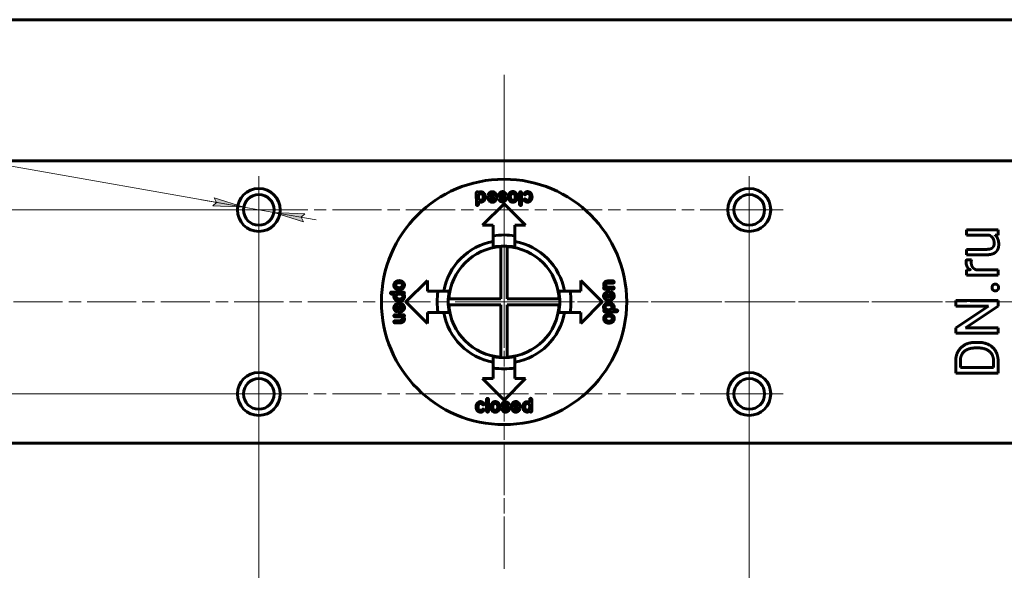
# Model space of a CAD drawing. Header units: millimetres. Extents: x 0 to 841, y 0 to 594.
# Tile 3 of 24: x 141 to 301, y 83 to 173. Entities that reach past the tile are written whole.
import ezdxf

# ---------------------------------------------------------------- set-up
doc = ezdxf.new("R2010")
doc.units = ezdxf.units.MM
for name, pattern in [('K5LT_AXLED', [12, 7.5, -1.5, 1.5, -1.5]), ('K5LT_BASIC', [0]), ('K5LT_THIN', [0])]:
    doc.linetypes.add(name, pattern=pattern)
doc.layers.add('Системный слой', color=7, linetype='Continuous')
doc.layers.add('Системный слой (1)', color=7, linetype='Continuous', true_color=0x6c6c6c)
doc.styles.add('KDIMTEXTSTYLE', font='txt', dxfattribs={"width": 0.96, "oblique": 15, "height": 5})
doc.styles.add('KTEXTSTYLE', font='txt', dxfattribs={"width": 0.96, "height": 5})
doc.dimstyles.new('KDIMSTYLE (1.00)', dxfattribs={"dimtxt": 5, "dimasz": 1, "dimexe": 2, "dimexo": 0, "dimgap": 1, "dimtad": 1, "dimtxsty": 'KDIMTEXTSTYLE', "dimsah": 1, "dimcen": 0, "dimdle": 1, "dimadec": 0, "dimazin": 0, "dimtfac": 0.667, "dimtmove": 0, "dimatfit": 3, "dimfxl": 1, "dimtvp": 1, "dimtolj": 1, "dimtzin": 0, "dimarcsym": 0})

# ---------------------------------------------------------------- blocks, each defined once
blk = doc.blocks.new('U55')
at = {"layer": 'Системный слой (1)', "color": 30, "linetype": 'K5LT_AXLED', "lineweight": 18, "true_color": 0xff8000}
for q in [(179.7, 143.53), (174.2, 111.53), (185.2, 111.53), (179.7, 106.03)]:
    blk.add_line((179.7, 111.53), q, dxfattribs=at)
blk = doc.blocks.new('U56')
at = {"layer": 'Системный слой (1)', "color": 30, "linetype": 'K5LT_AXLED', "lineweight": 18, "true_color": 0xff8000}
for q in [(179.7, 147.03), (174.2, 141.53), (261.7, 141.53), (179.7, 136.03)]:
    blk.add_line((179.7, 141.53), q, dxfattribs=at)
blk = doc.blocks.new('U57')
at = {"layer": 'Системный слой (1)', "color": 30, "linetype": 'K5LT_AXLED', "lineweight": 18, "true_color": 0xff8000}
for q in [(219.7, 163.53), (144.2, 126.53), (295.2, 126.53), (219.7, 83.03)]:
    blk.add_line((219.7, 126.53), q, dxfattribs=at)
blk = doc.blocks.new('U58')
at = {"layer": 'Системный слой (1)', "color": 30, "linetype": 'K5LT_AXLED', "lineweight": 18, "true_color": 0xff8000}
for q in [(259.7, 117.03), (177.7, 111.53), (265.2, 111.53), (259.7, 106.03)]:
    blk.add_line((259.7, 111.53), q, dxfattribs=at)
blk = doc.blocks.new('U59')
at = {"layer": 'Системный слой (1)', "color": 30, "linetype": 'K5LT_AXLED', "lineweight": 18, "true_color": 0xff8000}
for q in [(259.7, 147.03), (254.2, 141.53), (265.2, 141.53), (259.7, 109.53)]:
    blk.add_line((259.7, 141.53), q, dxfattribs=at)
blk = doc.blocks.new('D9')
at = {"layer": 'Системный слой (1)'}
for points in [[(177.23, 141.97), (172.42, 143.48), (172.8, 142.75), (172.2, 142.19)], [(186.59, 140.32), (187.2, 140.88), (182.16, 141.1), (186.97, 139.59)]]:
    blk.add_hatch(color=7, dxfattribs=at).paths.add_polyline_path(points)
at = {"layer": 'Системный слой (1)', "color": 7, "linetype": 'K5LT_THIN', "lineweight": 18}
for p, q in [((96.4, 156.2), (65.84, 156.2)), ((177.23, 141.97), (96.4, 156.2)), ((177.23, 141.97), (170.34, 143.18)), ((177.23, 141.97), (172.42, 143.48)), ((172.42, 143.48), (172.8, 142.75)), ((172.8, 142.75), (172.2, 142.19)), ((172.2, 142.19), (177.23, 141.97)), ((182.16, 141.1), (177.23, 141.97)), ((182.16, 141.1), (186.97, 139.59)), ((187.2, 140.88), (182.16, 141.1)), ((182.16, 141.1), (189.05, 139.89)), ((186.59, 140.32), (187.2, 140.88)), ((186.97, 139.59), (186.59, 140.32))]:
    blk.add_line(p, q, dxfattribs=at)
blk.add_wipeout([(67.84, 157.2), (67.84, 164.58), (93.34, 164.58), (93.34, 157.2)]).dxf.layer = 'Системный слой (1)'
at = {"layer": 'Системный слой (1)', "color": 7, "char_height": 5, "attachment_point": 1, "style": 'KTEXTSTYLE'}
for s, insert in [('\\fArial|b0|c204|p34;\\H5.0;\\W1.000;\\Q15;\\fGOST Type AU|b0|i0|c204|p34;\\Q15;\\W0.960;4 отв. ', (67.84, 163.79)), ('\\fArial|b0|c204|p34;\\H5.0;\\W1.000;\\Q15;\\fGOST Type AU|b0|i0|c204|p34;\\Q15;\\W0.960;M', (85.83, 163.79)), ('\\fArial|b0|c204|p34;\\H5.0;\\W1.000;\\Q15;\\fGOST Type AU|b0|i0|c204|p34;\\Q15;\\W0.960;5', (89.8, 163.79))]:
    blk.add_mtext(s, dxfattribs=dict(at, insert=insert))
blk = doc.blocks.new('KDIMARROW_01')
at = {"layer": 'Системный слой'}
blk.add_hatch(color=0, dxfattribs=at).paths.add_polyline_path([(0, 0), (-5, 0.66), (-4.5, 0), (-5, -0.66)])
at = {"layer": 'Системный слой', "color": 0, "linetype": 'K5LT_THIN', "lineweight": 18}
for p, q in [((-4.5, 0), (-5, 0.66)), ((-5, 0.66), (0, 0)), ((0, 0), (-5, -0.66)), ((-5, -0.66), (-4.5, 0))]:
    blk.add_line(p, q, dxfattribs=at)
at = {"layer": 'Системный слой (1)', "color": 0, "linetype": 'K5LT_THIN', "lineweight": 18}
blk.add_line((470.92, 149.78), (468.92, 149.78), dxfattribs=at)
blk = doc.blocks.new('D10')
at = {"layer": 'Системный слой (1)'}
for points in [[(97.06, 136.53), (96.4, 141.53), (95.74, 136.53), (96.4, 137.03)], [(96.4, 111.53), (97.06, 116.53), (96.4, 116.03), (95.74, 116.53)]]:
    blk.add_hatch(color=7, dxfattribs=at).paths.add_polyline_path(points)
at = {"layer": 'Системный слой (1)', "color": 7, "linetype": 'K5LT_THIN', "lineweight": 18}
for p, q in [((179.7, 141.53), (94.4, 141.53)), ((95.74, 136.53), (96.4, 141.53)), ((96.4, 141.53), (97.06, 136.53)), ((96.4, 141.53), (96.4, 111.53)), ((96.4, 137.03), (95.74, 136.53)), ((97.06, 136.53), (96.4, 137.03)), ((96.4, 111.53), (95.74, 116.53)), ((95.74, 116.53), (96.4, 116.03)), ((96.4, 116.03), (97.06, 116.53)), ((97.06, 116.53), (96.4, 111.53)), ((179.7, 111.53), (94.4, 111.53))]:
    blk.add_line(p, q, dxfattribs=at)
blk.add_wipeout([(95.4, 122.58), (88.02, 122.58), (88.02, 130.17), (95.4, 130.17)]).dxf.layer = 'Системный слой (1)'
at = {"layer": 'Системный слой (1)', "color": 7, "insert": (88.81, 122.58), "char_height": 5, "attachment_point": 1, "rotation": 90, "style": 'KTEXTSTYLE'}
blk.add_mtext('\\fArial|b0|c204|p34;\\H5.0;\\W1.000;\\Q15;\\fGOST Type AU|b0|i0|c204|p34;\\Q15;\\W0.960;30', dxfattribs=at)
blk = doc.blocks.new('D11')
at = {"layer": 'Системный слой (1)'}
for points in [[(184.2, 43.16), (184.7, 43.82), (179.7, 43.16), (184.7, 42.5)], [(259.7, 43.16), (254.7, 43.82), (255.2, 43.16), (254.7, 42.5)]]:
    blk.add_hatch(color=7, dxfattribs=at).paths.add_polyline_path(points)
at = {"layer": 'Системный слой (1)', "color": 7, "linetype": 'K5LT_THIN', "lineweight": 18}
for p, q in [((179.7, 111.53), (179.7, 41.16)), ((259.7, 111.53), (259.7, 41.16)), ((179.7, 43.16), (184.7, 43.82)), ((184.7, 43.82), (184.2, 43.16)), ((255.2, 43.16), (254.7, 43.82)), ((254.7, 43.82), (259.7, 43.16)), ((184.7, 42.5), (179.7, 43.16)), ((179.7, 43.16), (259.7, 43.16)), ((184.2, 43.16), (184.7, 42.5)), ((259.7, 43.16), (254.7, 42.5)), ((254.7, 42.5), (255.2, 43.16))]:
    blk.add_line(p, q, dxfattribs=at)
blk.add_wipeout([(215.61, 44.16), (215.61, 51.54), (223.45, 51.54), (223.45, 44.16)]).dxf.layer = 'Системный слой (1)'
at = {"layer": 'Системный слой (1)', "color": 7, "insert": (215.61, 50.75), "char_height": 5, "attachment_point": 1, "style": 'KTEXTSTYLE'}
blk.add_mtext('\\fArial|b0|c204|p34;\\H5.0;\\W1.000;\\Q15;\\fGOST Type AU|b0|i0|c204|p34;\\Q15;\\W0.960;80', dxfattribs=at)

msp = doc.modelspace()

# ---------------------------------------------------------------- linework, layer by layer
at = {"layer": 'Системный слой (1)', "color": 150, "linetype": 'K5LT_BASIC', "lineweight": 60, "true_color": 0x0080ff}
for p, q in [((306.597, 172.534), (132.797, 172.534)), ((306.597, 149.534), (132.797, 149.534)), ((215.187, 142.395), (215.169, 144.305)), ((215.518, 143.564), (215.518, 143.703)), ((216.312, 143.711), (216.312, 143.66)), ((216.652, 143.677), (216.652, 143.65)), ((217.092, 143.396), (217.066, 143.606)), ((217.153, 144.077), (217.153, 144.093)), ((217.327, 143.946), (217.284, 143.946)), ((217.337, 143.779), (218.155, 143.789)), ((217.406, 143.432), (217.415, 143.448)), ((217.833, 143.091), (217.764, 143.091)), ((218.155, 143.448), (218.147, 143.405)), ((218.155, 143.789), (218.155, 143.797)), ((218.918, 143.169), (218.918, 143.222)), ((219.04, 143.318), (219.067, 143.318)), ((219.181, 144.016), (219.181, 143.971)), ((219.685, 143.248), (219.685, 143.265)), ((219.903, 143.963), (219.86, 143.963)), ((220.009, 143.3), (220.009, 143.204)), ((220.396, 143.665), (220.386, 143.708)), ((221.084, 144.188), (221.172, 144.188)), ((222.232, 142.413), (222.232, 144.348)), ((222.546, 144.331), (222.546, 142.44)), ((222.943, 143.159), (222.943, 143.185)), ((223.126, 143.996), (223.092, 143.996)), ((223.457, 144.51), (223.545, 144.51)), ((223.598, 144.204), (223.51, 144.204)), ((223.51, 143.106), (223.563, 143.106)), ((215.518, 142.928), (215.51, 142.909)), ((215.51, 142.909), (215.51, 142.395)), ((216.197, 139.034), (219.697, 142.534)), ((217.764, 142.769), (217.711, 142.769)), ((219.697, 142.534), (223.197, 139.034)), ((223.571, 142.792), (223.475, 142.792)), ((217.947, 139.034), (216.197, 139.034)), ((217.947, 137.307), (217.947, 139.034)), ((221.447, 139.034), (221.447, 137.307)), ((223.197, 139.034), (221.447, 139.034)), ((300.289, 138.274), (295.145, 138.274)), ((295.145, 138.274), (295.145, 137.39)), ((300.289, 137.433), (300.289, 138.274)), ((217.947, 135.465), (217.947, 137.307)), ((221.447, 137.307), (221.447, 135.465)), ((295.145, 137.39), (298.888, 137.39)), ((299.78, 137.414), (300.289, 137.433)), ((219.197, 134.519), (219.197, 135.521)), ((220.197, 134.519), (220.197, 135.521)), ((298.473, 135.103), (295.145, 135.103)), ((295.145, 135.103), (295.145, 134.224)), ((219.197, 134.519), (219.197, 127.034)), ((220.197, 127.034), (220.197, 134.519)), ((295.934, 133.391), (295.116, 133.395)), ((295.145, 134.224), (298.463, 134.224)), ((295.733, 131.782), (295.145, 131.765)), ((295.145, 131.765), (295.145, 130.909)), ((300.289, 131.788), (296.634, 131.788)), ((300.289, 130.909), (300.289, 131.788)), ((295.145, 130.909), (300.289, 130.909)), ((202.043, 129.212), (202.043, 129.299)), ((202.566, 128.524), (202.523, 128.514)), ((203.697, 126.534), (207.197, 130.034)), ((207.197, 130.034), (207.197, 128.284)), ((232.197, 128.284), (232.197, 130.034)), ((232.197, 130.034), (235.697, 126.534)), ((235.939, 128.757), (235.939, 128.818)), ((235.948, 129.298), (235.948, 129.394)), ((236.06, 128.957), (236.07, 128.957)), ((236.07, 128.957), (236.07, 128.975)), ((237.517, 128.626), (236.095, 128.626)), ((236.566, 128.957), (237.482, 128.965)), ((236.627, 129.943), (237.49, 129.951)), ((237.49, 129.602), (237.299, 129.602)), ((237.664, 128.8), (237.664, 128.792)), ((201.162, 127.968), (201.162, 127.976)), ((201.311, 128.133), (203.307, 128.142)), ((201.747, 127.811), (201.415, 127.811)), ((201.729, 127.366), (201.729, 127.393)), ((201.79, 127.819), (201.747, 127.811)), ((202.093, 127.401), (202.093, 127.436)), ((202.642, 127.819), (202.712, 127.819)), ((203.307, 127.829), (203.307, 127.819)), ((203.437, 128.038), (203.437, 127.968)), ((207.197, 128.284), (208.924, 128.284)), ((208.924, 128.284), (210.767, 128.284)), ((211.712, 127.034), (210.711, 127.034)), ((219.197, 127.034), (211.712, 127.034)), ((227.681, 127.034), (220.197, 127.034)), ((227.681, 127.034), (228.683, 127.034)), ((228.627, 128.284), (230.47, 128.284)), ((230.47, 128.284), (232.197, 128.284)), ((235.931, 127.508), (235.931, 127.561)), ((236.253, 127.439), (236.253, 127.508)), ((236.558, 128.18), (236.768, 128.206)), ((236.611, 127.116), (236.568, 127.125)), ((236.594, 127.866), (236.611, 127.857)), ((236.941, 127.935), (236.951, 127.116)), ((236.951, 127.116), (236.96, 127.116)), ((237.108, 127.945), (237.108, 127.988)), ((237.239, 128.119), (237.256, 128.119)), ((202.442, 125.952), (202.434, 125.952)), ((202.452, 125.134), (202.442, 125.952)), ((202.635, 126.687), (202.505, 126.687)), ((202.776, 126.705), (202.635, 126.687)), ((202.783, 125.952), (202.826, 125.944)), ((203.14, 125.63), (203.14, 125.56)), ((203.462, 125.56), (203.462, 125.507)), ((207.197, 123.034), (203.697, 126.534)), ((211.712, 126.034), (210.711, 126.034)), ((211.712, 126.034), (219.197, 126.034)), ((219.197, 126.034), (219.197, 118.55)), ((220.197, 126.034), (227.681, 126.034)), ((220.197, 118.55), (220.197, 126.034)), ((227.681, 126.034), (228.683, 126.034)), ((235.697, 126.534), (232.197, 123.034)), ((236.617, 126.364), (236.758, 126.382)), ((236.758, 126.382), (236.888, 126.382)), ((237.3, 125.668), (237.3, 125.633)), ((237.664, 125.703), (237.664, 125.676)), ((293.367, 126.736), (293.367, 125.828)), ((300.289, 126.736), (293.367, 126.736)), ((293.367, 125.828), (298.72, 125.828)), ((298.72, 125.828), (293.367, 122.329)), ((294.95, 122.329), (300.289, 125.814)), ((300.289, 125.814), (300.289, 126.736)), ((201.729, 124.269), (201.729, 124.277)), ((201.876, 124.443), (203.299, 124.443)), ((202.827, 124.112), (201.911, 124.104)), ((202.154, 124.95), (202.138, 124.95)), ((202.285, 125.124), (202.285, 125.081)), ((202.836, 124.889), (202.626, 124.863)), ((202.799, 125.203), (202.783, 125.211)), ((203.333, 124.112), (203.323, 124.112)), ((203.323, 124.112), (203.323, 124.094)), ((203.446, 123.771), (203.446, 123.675)), ((203.454, 124.312), (203.454, 124.251)), ((208.924, 124.784), (207.197, 124.784)), ((207.197, 124.784), (207.197, 123.034)), ((210.767, 124.784), (208.924, 124.784)), ((230.47, 124.784), (228.627, 124.784)), ((232.197, 124.784), (230.47, 124.784)), ((232.197, 123.034), (232.197, 124.784)), ((235.956, 125.031), (235.956, 125.101)), ((236.086, 125.24), (236.086, 125.25)), ((238.082, 124.935), (236.086, 124.927)), ((236.751, 125.25), (236.682, 125.25)), ((236.827, 124.545), (236.87, 124.555)), ((237.35, 123.857), (237.35, 123.77)), ((237.603, 125.25), (237.646, 125.258)), ((237.646, 125.258), (237.978, 125.258)), ((238.231, 125.101), (238.231, 125.092)), ((201.903, 123.467), (202.095, 123.467)), ((202.766, 123.126), (201.903, 123.118)), ((293.367, 122.329), (293.367, 121.411)), ((300.289, 122.329), (294.95, 122.329)), ((300.289, 121.411), (300.289, 122.329)), ((293.367, 121.411), (300.289, 121.411)), ((297.037, 119.032), (296.614, 119.032)), ((297.037, 119.94), (296.623, 119.94)), ((217.947, 115.761), (217.947, 117.604)), ((219.197, 118.55), (219.197, 117.548)), ((220.197, 118.55), (220.197, 117.548)), ((221.447, 117.604), (221.447, 115.761)), ((217.947, 114.034), (217.947, 115.761)), ((221.447, 115.761), (221.447, 114.034)), ((293.367, 116.888), (293.367, 114.929)), ((294.118, 116.888), (294.118, 115.847)), ((294.118, 115.847), (299.542, 115.847)), ((299.542, 115.847), (299.542, 116.802)), ((300.289, 114.929), (300.289, 116.802)), ((219.697, 110.534), (216.197, 114.034)), ((216.197, 114.034), (217.947, 114.034)), ((223.197, 114.034), (219.697, 110.534)), ((221.447, 114.034), (223.197, 114.034)), ((293.367, 114.929), (300.289, 114.929)), ((215.822, 110.277), (215.918, 110.277)), ((215.883, 109.963), (215.83, 109.963)), ((216.451, 109.91), (216.451, 109.883)), ((216.847, 108.737), (216.847, 110.629)), ((217.162, 110.656), (217.162, 108.721)), ((218.997, 109.404), (219.007, 109.361)), ((219.384, 109.769), (219.384, 109.865)), ((219.708, 109.82), (219.708, 109.804)), ((220.353, 109.751), (220.327, 109.751)), ((220.476, 109.9), (220.476, 109.847)), ((221.238, 109.62), (221.246, 109.663)), ((222.056, 109.29), (221.238, 109.28)), ((221.238, 109.28), (221.238, 109.271)), ((221.56, 109.978), (221.63, 109.978)), ((221.63, 110.3), (221.683, 110.3)), ((221.987, 109.637), (221.979, 109.62)), ((222.301, 109.673), (222.328, 109.463)), ((222.741, 109.392), (222.741, 109.419)), ((223.082, 109.357), (223.082, 109.409)), ((223.875, 110.141), (223.884, 110.159)), ((223.875, 109.505), (223.875, 109.366)), ((223.884, 110.159), (223.884, 110.674)), ((224.206, 110.674), (224.224, 108.764)), ((215.796, 108.865), (215.883, 108.865)), ((215.936, 108.559), (215.849, 108.559)), ((216.267, 109.073), (216.302, 109.073)), ((218.309, 108.881), (218.222, 108.881)), ((219.49, 109.106), (219.533, 109.106)), ((220.213, 109.053), (220.213, 109.098)), ((222.066, 109.123), (222.109, 109.123)), ((222.24, 108.992), (222.24, 108.975)), ((306.597, 103.534), (132.797, 103.534))]:
    msp.add_line(p, q, dxfattribs=at)
at = {"layer": 'Системный слой (1)', "color": 30, "linetype": 'K5LT_AXLED', "lineweight": 18, "true_color": 0xff8000}
for p, q in [((219.697, 163.534), (219.697, 83.034)), ((259.697, 141.534), (179.697, 141.534)), ((179.697, 141.534), (179.697, 111.534)), ((259.697, 111.534), (259.697, 141.534)), ((115.697, 126.534), (323.697, 126.534)), ((179.697, 111.534), (259.697, 111.534))]:
    msp.add_line(p, q, dxfattribs=at)
at = {"layer": 'Системный слой (1)', "color": 150, "linetype": 'K5LT_BASIC', "lineweight": 60, "true_color": 0x0080ff}
for centre, radius in [((219.697, 126.534), 20), ((179.697, 141.534), 3.5), ((259.697, 141.534), 3.5), ((179.697, 141.534), 2.5), ((259.697, 141.534), 2.5), ((179.697, 111.534), 3.5), ((179.697, 111.534), 2.5), ((259.697, 111.534), 3.5), ((259.697, 111.534), 2.5)]:
    msp.add_circle(centre, radius, dxfattribs=at)
for radius, start, end in [(10.914, 80.77329, 99.22671), (10, 100.07866, 169.92134), (9, 93.18474, 176.81526), (9.1, 78.91251, 101.08749), (9, 3.18474, 86.81526), (10, 10.07866, 79.92134), (10.914, 170.77329, 189.22671), (9.1, 168.91251, 191.08749), (9.1, 348.91251, 11.08749), (10.914, 350.77329, 9.22671), (9, 183.18474, 266.81526), (9, 273.18474, 356.81526), (10, 190.07866, 259.92134), (10, 280.07866, 349.92134), (9.1, 258.91251, 281.08749), (10.914, 260.77329, 279.22671)]:
    msp.add_arc((219.697, 126.534), radius, start, end, dxfattribs=at)
for points in [[(215.334, 144.489), (215.169, 144.489), (215.169, 144.305)], [(215.344, 144.497), (215.334, 144.497), (215.334, 144.489)], [(215.518, 144.348), (215.442, 144.497), (215.344, 144.497)], [(215.92, 144.497), (215.688, 144.479), (215.518, 144.348)], [(215.963, 144.174), (215.581, 144.174), (215.518, 143.703)], [(215.518, 143.564), (215.518, 143.341), (215.71, 143.189)], [(215.71, 143.189), (215.778, 143.136), (215.893, 143.109)], [(215.893, 143.109), (216.239, 143.109), (216.303, 143.564)], [(216.355, 144.34), (216.143, 144.497), (215.92, 144.497)], [(216.112, 144.113), (216.017, 144.174), (215.963, 144.174)], [(216.312, 143.711), (216.312, 143.946), (216.112, 144.113)], [(216.303, 143.564), (216.312, 143.564), (216.312, 143.66)], [(216.338, 142.928), (216.652, 143.224), (216.652, 143.65)], [(216.652, 143.677), (216.652, 144.077), (216.355, 144.34)], [(217.337, 143.779), (217.066, 143.779), (217.066, 143.606)], [(217.092, 143.396), (217.158, 143.139), (217.345, 142.942)], [(217.345, 144.365), (217.153, 144.212), (217.153, 144.093)], [(217.153, 144.077), (217.175, 143.968), (217.284, 143.946)], [(217.327, 143.946), (217.372, 143.946), (217.449, 144.024)], [(217.816, 144.503), (217.512, 144.503), (217.345, 144.365)], [(217.345, 142.942), (217.578, 142.769), (217.711, 142.769)], [(217.406, 143.432), (217.52, 143.091), (217.764, 143.091)], [(218.129, 143.457), (217.932, 143.457), (217.415, 143.448)], [(217.449, 144.024), (217.56, 144.189), (217.772, 144.189)], [(217.772, 144.189), (218.061, 144.189), (218.155, 143.797)], [(218.435, 144.032), (218.192, 144.503), (217.816, 144.503)], [(217.833, 143.091), (218.025, 143.091), (218.147, 143.405)], [(218.155, 143.448), (218.139, 143.457), (218.129, 143.457)], [(218.174, 142.891), (218.504, 143.172), (218.504, 143.632)], [(218.504, 143.632), (218.488, 143.814), (218.435, 144.032)], [(219.11, 144.426), (218.848, 144.241), (218.848, 143.989)], [(218.848, 143.989), (218.848, 143.863), (218.928, 143.744)], [(219.04, 143.318), (218.971, 143.318), (218.918, 143.222)], [(218.918, 143.169), (218.987, 142.878), (219.468, 142.812)], [(218.928, 143.744), (219.007, 143.594), (219.434, 143.483)], [(219.293, 143.169), (219.141, 143.318), (219.067, 143.318)], [(219.477, 144.512), (219.323, 144.512), (219.11, 144.426)], [(219.181, 144.016), (219.181, 144.168), (219.45, 144.207)], [(219.564, 143.779), (219.181, 143.847), (219.181, 143.971)], [(219.477, 143.126), (219.389, 143.126), (219.293, 143.169)], [(219.434, 143.483), (219.685, 143.425), (219.685, 143.265)], [(219.45, 144.207), (219.621, 144.174), (219.695, 144.112)], [(219.938, 144.293), (219.705, 144.512), (219.477, 144.512)], [(219.685, 143.248), (219.639, 143.126), (219.477, 143.126)], [(220.009, 143.3), (220.009, 143.615), (219.564, 143.779)], [(219.695, 144.112), (219.796, 143.963), (219.86, 143.963)], [(219.826, 142.926), (219.971, 143.03), (220.009, 143.204)], [(219.903, 143.963), (220.001, 143.963), (220.034, 144.112)], [(220.034, 144.112), (220.034, 144.174), (219.938, 144.293)], [(220.684, 144.363), (220.386, 144.049), (220.386, 143.708)], [(220.396, 143.665), (220.386, 143.665), (220.386, 143.657)], [(220.386, 143.657), (220.386, 143.644), (220.413, 143.447)], [(220.413, 143.447), (220.595, 142.784), (221.145, 142.784)], [(221.129, 144.518), (220.879, 144.518), (220.684, 144.363)], [(220.745, 143.857), (220.727, 143.731), (220.719, 143.708)], [(220.719, 143.708), (220.719, 143.306), (220.998, 143.141)], [(221.084, 144.188), (220.872, 144.188), (220.745, 143.857)], [(220.998, 143.141), (221.084, 143.106), (221.154, 143.106)], [(221.739, 144.161), (221.491, 144.518), (221.129, 144.518)], [(221.154, 143.106), (221.402, 143.106), (221.512, 143.447)], [(221.537, 143.612), (221.537, 144.1), (221.172, 144.188)], [(221.468, 142.863), (221.87, 143.129), (221.87, 143.612)], [(221.512, 143.447), (221.537, 143.515), (221.537, 143.612)], [(221.87, 143.612), (221.87, 143.925), (221.739, 144.161)], [(222.381, 144.497), (222.27, 144.497), (222.232, 144.348)], [(222.546, 144.331), (222.546, 144.469), (222.381, 144.497)], [(223.1, 143.333), (222.943, 143.313), (222.943, 143.185)], [(222.943, 143.159), (222.943, 143.063), (223.153, 142.906)], [(223.135, 144.388), (222.953, 144.236), (222.953, 144.145)], [(222.953, 144.145), (222.987, 143.996), (223.092, 143.996)], [(223.353, 143.141), (223.161, 143.333), (223.1, 143.333)], [(223.126, 143.996), (223.163, 143.996), (223.214, 144.039)], [(223.457, 144.51), (223.321, 144.51), (223.135, 144.388)], [(223.214, 144.039), (223.358, 144.204), (223.51, 144.204)], [(223.51, 143.106), (223.454, 143.106), (223.353, 143.141)], [(223.885, 144.422), (223.655, 144.51), (223.545, 144.51)], [(223.928, 143.594), (223.846, 143.106), (223.563, 143.106)], [(223.598, 144.204), (223.937, 144.075), (223.937, 143.665)], [(224.259, 143.612), (224.259, 144.196), (223.885, 144.422)], [(223.894, 142.898), (224.259, 143.176), (224.259, 143.612)], [(223.937, 143.665), (223.928, 143.63), (223.928, 143.594)], [(215.187, 142.395), (215.187, 142.283), (215.334, 142.248)], [(215.334, 142.248), (215.51, 142.273), (215.51, 142.395)], [(215.518, 142.928), (215.668, 142.82), (215.849, 142.797)], [(215.849, 142.797), (216.163, 142.797), (216.338, 142.928)], [(217.764, 142.769), (217.985, 142.769), (218.174, 142.891)], [(219.468, 142.812), (219.564, 142.808), (219.616, 142.82)], [(219.616, 142.82), (219.748, 142.863), (219.826, 142.926)], [(221.145, 142.784), (221.307, 142.784), (221.468, 142.863)], [(222.232, 142.413), (222.232, 142.273), (222.397, 142.248)], [(222.397, 142.248), (222.546, 142.271), (222.546, 142.44)], [(223.153, 142.906), (223.292, 142.815), (223.475, 142.792)], [(223.571, 142.792), (223.723, 142.792), (223.894, 142.898)], [(298.888, 137.39), (299.22, 137.243), (299.421, 136.938)], [(299.421, 136.938), (299.637, 136.61), (299.637, 136.049)], [(299.402, 135.396), (299.271, 135.26), (298.82, 135.103), (298.473, 135.103)], [(299.585, 135.7), (299.533, 135.531), (299.402, 135.396)], [(299.637, 136.049), (299.637, 135.869), (299.585, 135.7)], [(299.937, 134.69), (300.165, 134.913), (300.274, 135.224)], [(300.274, 135.224), (300.384, 135.536), (300.384, 135.911)], [(295.116, 133.395), (295.092, 133.348), (295.071, 133.224)], [(295.903, 133.184), (295.91, 133.281), (295.934, 133.391)], [(298.463, 134.224), (298.977, 134.224), (299.343, 134.345)], [(299.343, 134.345), (299.709, 134.466), (299.937, 134.69)], [(295.071, 133.224), (295.05, 133.101), (295.05, 133.006)], [(295.05, 133.006), (295.05, 132.587), (295.228, 132.285)], [(295.896, 132.963), (295.896, 133.086), (295.903, 133.184)], [(296.257, 132.031), (296.086, 132.193), (295.896, 132.658), (295.896, 132.963)], [(296.634, 131.788), (296.418, 131.879), (296.257, 132.031)], [(202.07, 129.867), (201.713, 129.618), (201.713, 129.256)], [(201.713, 129.256), (201.713, 129.007), (201.868, 128.811)], [(201.868, 128.811), (202.182, 128.514), (202.523, 128.514)], [(202.619, 129.665), (202.131, 129.665), (202.043, 129.299)], [(202.043, 129.212), (202.043, 129), (202.374, 128.873)], [(202.619, 129.997), (202.306, 129.997), (202.07, 129.867)], [(202.374, 128.873), (202.5, 128.854), (202.523, 128.846)], [(202.523, 128.846), (202.925, 128.846), (203.09, 129.126)], [(202.566, 128.524), (202.566, 128.514), (202.574, 128.514)], [(202.574, 128.514), (202.588, 128.514), (202.784, 128.54)], [(203.368, 129.595), (203.102, 129.997), (202.619, 129.997)], [(202.784, 129.64), (202.717, 129.665), (202.619, 129.665)], [(203.125, 129.281), (203.125, 129.529), (202.784, 129.64)], [(202.784, 128.54), (203.447, 128.722), (203.447, 129.273)], [(203.09, 129.126), (203.125, 129.212), (203.125, 129.281)], [(203.447, 129.273), (203.447, 129.435), (203.368, 129.595)], [(236.06, 128.957), (235.939, 128.899), (235.939, 128.818)], [(235.939, 128.757), (235.996, 128.626), (236.095, 128.626)], [(236.191, 129.838), (235.948, 129.628), (235.948, 129.394)], [(235.948, 129.298), (235.948, 129.152), (236.07, 128.975)], [(236.627, 129.943), (236.387, 129.943), (236.191, 129.838)], [(236.27, 129.341), (236.27, 129.489), (236.392, 129.559)], [(236.427, 129.01), (236.27, 129.192), (236.27, 129.341)], [(236.392, 129.559), (236.392, 129.602), (237.299, 129.602)], [(236.566, 128.957), (236.47, 128.957), (236.427, 129.01)], [(237.664, 128.8), (237.664, 128.95), (237.482, 128.965)], [(237.664, 129.767), (237.641, 129.951), (237.49, 129.951)], [(237.49, 129.602), (237.664, 129.645), (237.664, 129.767)], [(237.517, 128.626), (237.59, 128.626), (237.656, 128.73)], [(237.656, 128.73), (237.664, 128.749), (237.664, 128.792)], [(299.445, 129.283), (299.29, 129.143), (299.29, 128.877)], [(299.29, 128.877), (299.29, 128.611), (299.445, 128.471)], [(299.823, 129.424), (299.599, 129.424), (299.445, 129.283)], [(300.194, 129.283), (300.041, 129.424), (299.823, 129.424)], [(300.346, 128.877), (300.346, 129.143), (300.194, 129.283)], [(300.194, 128.471), (300.346, 128.611), (300.346, 128.877)], [(201.311, 128.133), (201.198, 128.133), (201.162, 127.976)], [(201.162, 127.968), (201.162, 127.947), (201.189, 127.89)], [(201.189, 127.89), (201.24, 127.811), (201.415, 127.811)], [(201.86, 127.811), (201.729, 127.639), (201.729, 127.393)], [(201.729, 127.366), (201.729, 127.153), (201.921, 126.931)], [(201.79, 127.819), (201.79, 127.811), (201.86, 127.811)], [(201.921, 126.931), (202.245, 126.687), (202.505, 126.687)], [(202.301, 127.742), (202.093, 127.596), (202.093, 127.436)], [(202.093, 127.401), (202.093, 127.088), (202.546, 127.001)], [(202.642, 127.819), (202.437, 127.803), (202.301, 127.742)], [(202.546, 127.001), (203.046, 127.001), (203.183, 127.28)], [(203.199, 127.411), (203.199, 127.745), (202.712, 127.819)], [(202.776, 126.705), (203.041, 126.769), (203.211, 126.878)], [(203.183, 127.28), (203.199, 127.383), (203.199, 127.411)], [(203.211, 126.878), (203.474, 127.123), (203.474, 127.411)], [(203.437, 128.038), (203.37, 128.142), (203.307, 128.142)], [(203.307, 127.829), (203.413, 127.829), (203.437, 127.968)], [(203.474, 127.411), (203.474, 127.634), (203.307, 127.819)], [(236.105, 127.927), (235.931, 127.694), (235.931, 127.561)], [(235.931, 127.508), (235.931, 127.287), (236.053, 127.098)], [(236.053, 127.098), (236.335, 126.768), (236.794, 126.768)], [(236.558, 128.18), (236.301, 128.114), (236.105, 127.927)], [(236.594, 127.866), (236.253, 127.751), (236.253, 127.508)], [(236.253, 127.439), (236.253, 127.247), (236.568, 127.125)], [(236.619, 127.143), (236.619, 127.34), (236.611, 127.857)], [(236.611, 127.116), (236.619, 127.133), (236.619, 127.143)], [(236.941, 127.935), (236.941, 128.206), (236.768, 128.206)], [(237.352, 127.5), (237.352, 127.211), (236.96, 127.116)], [(237.239, 128.119), (237.13, 128.097), (237.108, 127.988)], [(237.108, 127.945), (237.108, 127.9), (237.186, 127.823)], [(237.186, 127.823), (237.352, 127.712), (237.352, 127.5)], [(237.194, 126.837), (237.666, 127.08), (237.666, 127.455)], [(237.527, 127.927), (237.375, 128.119), (237.256, 128.119)], [(237.666, 127.455), (237.666, 127.76), (237.527, 127.927)], [(299.445, 128.471), (299.599, 128.33), (299.823, 128.33)], [(299.823, 128.33), (300.041, 128.33), (300.194, 128.471)], [(202.199, 126.232), (201.728, 125.989), (201.728, 125.613)], [(201.728, 125.613), (201.728, 125.309), (201.867, 125.142)], [(202.042, 125.569), (202.042, 125.858), (202.434, 125.952)], [(202.207, 125.246), (202.042, 125.357), (202.042, 125.569)], [(202.599, 126.301), (202.417, 126.285), (202.199, 126.232)], [(203.34, 125.971), (203.059, 126.301), (202.599, 126.301)], [(202.783, 125.952), (202.774, 125.936), (202.774, 125.926)], [(202.774, 125.926), (202.774, 125.729), (202.783, 125.211)], [(202.799, 125.203), (203.14, 125.317), (203.14, 125.56)], [(203.14, 125.63), (203.14, 125.822), (202.826, 125.944)], [(203.289, 125.142), (203.462, 125.375), (203.462, 125.507)], [(203.462, 125.56), (203.462, 125.782), (203.34, 125.971)], [(236.182, 126.19), (235.919, 125.946), (235.919, 125.658)], [(235.919, 125.658), (235.919, 125.435), (236.086, 125.25)], [(236.617, 126.364), (236.353, 126.3), (236.182, 126.19)], [(236.21, 125.789), (236.194, 125.686), (236.194, 125.658)], [(236.194, 125.658), (236.194, 125.324), (236.682, 125.25)], [(236.847, 126.068), (236.348, 126.068), (236.21, 125.789)], [(236.751, 125.25), (236.956, 125.266), (237.092, 125.327)], [(236.794, 126.768), (236.976, 126.784), (237.194, 126.837)], [(237.3, 125.668), (237.3, 125.98), (236.847, 126.068)], [(237.472, 126.138), (237.148, 126.382), (236.888, 126.382)], [(237.092, 125.327), (237.3, 125.473), (237.3, 125.633)], [(237.664, 125.703), (237.664, 125.916), (237.472, 126.138)], [(237.533, 125.258), (237.664, 125.43), (237.664, 125.676)], [(201.738, 124.338), (201.729, 124.32), (201.729, 124.277)], [(201.729, 124.269), (201.729, 124.118), (201.911, 124.104)], [(201.876, 124.443), (201.804, 124.443), (201.738, 124.338)], [(201.867, 125.142), (202.019, 124.95), (202.138, 124.95)], [(202.154, 124.95), (202.263, 124.972), (202.285, 125.081)], [(202.285, 125.124), (202.285, 125.169), (202.207, 125.246)], [(202.452, 125.134), (202.452, 124.863), (202.626, 124.863)], [(202.827, 124.112), (202.923, 124.112), (202.966, 124.059)], [(202.836, 124.889), (203.092, 124.955), (203.289, 125.142)], [(202.966, 124.059), (203.123, 123.877), (203.123, 123.728)], [(203.123, 123.728), (203.123, 123.579), (203.001, 123.51)], [(203.203, 123.23), (203.446, 123.44), (203.446, 123.675)], [(203.454, 124.312), (203.398, 124.443), (203.299, 124.443)], [(203.446, 123.771), (203.446, 123.917), (203.323, 124.094)], [(203.333, 124.112), (203.454, 124.17), (203.454, 124.251)], [(236.609, 124.529), (235.946, 124.347), (235.946, 123.796)], [(235.946, 123.796), (235.946, 123.634), (236.025, 123.474)], [(236.086, 125.24), (235.981, 125.24), (235.956, 125.101)], [(235.956, 125.031), (236.024, 124.927), (236.086, 124.927)], [(236.303, 123.943), (236.268, 123.857), (236.268, 123.788)], [(236.268, 123.788), (236.268, 123.54), (236.609, 123.429)], [(236.87, 124.223), (236.468, 124.223), (236.303, 123.943)], [(236.819, 124.555), (236.806, 124.555), (236.609, 124.529)], [(236.774, 123.404), (237.262, 123.404), (237.35, 123.77)], [(236.827, 124.545), (236.827, 124.555), (236.819, 124.555)], [(237.525, 124.257), (237.211, 124.555), (236.87, 124.555)], [(237.019, 124.196), (236.893, 124.214), (236.87, 124.223)], [(237.35, 123.857), (237.35, 124.069), (237.019, 124.196)], [(237.323, 123.202), (237.681, 123.45), (237.681, 123.813)], [(237.681, 123.813), (237.681, 124.062), (237.525, 124.257)], [(237.603, 125.25), (237.603, 125.258), (237.533, 125.258)], [(238.205, 125.178), (238.154, 125.258), (237.978, 125.258)], [(238.082, 124.935), (238.195, 124.935), (238.231, 125.092)], [(238.231, 125.101), (238.231, 125.122), (238.205, 125.178)], [(201.903, 123.467), (201.729, 123.424), (201.729, 123.302)], [(201.729, 123.302), (201.752, 123.118), (201.903, 123.118)], [(203.001, 123.51), (203.001, 123.467), (202.095, 123.467)], [(202.766, 123.126), (203.006, 123.126), (203.203, 123.23)], [(236.025, 123.474), (236.292, 123.072), (236.774, 123.072)], [(236.609, 123.429), (236.677, 123.404), (236.774, 123.404)], [(236.774, 123.072), (237.087, 123.072), (237.323, 123.202)], [(296.623, 119.94), (295.872, 119.94), (294.669, 119.502), (293.818, 118.69), (293.367, 117.568), (293.367, 116.888)], [(296.614, 119.032), (296.019, 119.032), (295.092, 118.747), (294.451, 118.195), (294.118, 117.401), (294.118, 116.888)], [(300.289, 116.802), (300.289, 117.525), (299.837, 118.68), (298.991, 119.502), (297.788, 119.94), (297.037, 119.94)], [(299.542, 116.802), (299.542, 117.544), (298.919, 118.533), (297.793, 119.032), (297.037, 119.032)], [(216.996, 110.821), (216.847, 110.798), (216.847, 110.629)], [(217.162, 110.656), (217.162, 110.796), (216.996, 110.821)], [(224.059, 110.821), (223.884, 110.796), (223.884, 110.674)], [(224.206, 110.674), (224.206, 110.786), (224.059, 110.821)], [(215.5, 110.171), (215.134, 109.893), (215.134, 109.457)], [(215.134, 109.457), (215.134, 108.873), (215.508, 108.646)], [(215.457, 109.404), (215.465, 109.439), (215.465, 109.475)], [(215.796, 108.865), (215.457, 108.994), (215.457, 109.404)], [(215.465, 109.475), (215.548, 109.963), (215.83, 109.963)], [(215.822, 110.277), (215.67, 110.277), (215.5, 110.171)], [(215.883, 109.963), (215.94, 109.963), (216.04, 109.928)], [(216.241, 110.163), (216.102, 110.254), (215.918, 110.277)], [(216.04, 109.928), (216.232, 109.736), (216.293, 109.736)], [(216.451, 109.91), (216.451, 110.006), (216.241, 110.163)], [(216.293, 109.736), (216.451, 109.756), (216.451, 109.883)], [(217.926, 110.206), (217.524, 109.94), (217.524, 109.457)], [(217.524, 109.457), (217.524, 109.144), (217.654, 108.908)], [(217.881, 109.622), (217.856, 109.554), (217.856, 109.457)], [(217.856, 109.457), (217.856, 108.969), (218.222, 108.881)], [(218.24, 109.963), (217.992, 109.963), (217.881, 109.622)], [(218.248, 110.285), (218.086, 110.285), (217.926, 110.206)], [(218.395, 109.928), (218.309, 109.963), (218.24, 109.963)], [(218.981, 109.622), (218.799, 110.285), (218.248, 110.285)], [(218.309, 108.881), (218.521, 108.881), (218.648, 109.212)], [(218.675, 109.361), (218.675, 109.763), (218.395, 109.928)], [(218.648, 109.212), (218.666, 109.338), (218.675, 109.361)], [(218.709, 108.706), (219.007, 109.02), (219.007, 109.361)], [(219.007, 109.412), (219.007, 109.425), (218.981, 109.622)], [(218.997, 109.404), (219.007, 109.404), (219.007, 109.412)], [(219.568, 110.143), (219.422, 110.039), (219.384, 109.865)], [(219.384, 109.769), (219.384, 109.453), (219.829, 109.29)], [(219.778, 110.249), (219.645, 110.206), (219.568, 110.143)], [(219.708, 109.82), (219.755, 109.943), (219.917, 109.943)], [(219.96, 109.586), (219.708, 109.644), (219.708, 109.804)], [(219.925, 110.257), (219.829, 110.26), (219.778, 110.249)], [(219.829, 109.29), (220.213, 109.222), (220.213, 109.098)], [(219.917, 109.943), (220.004, 109.943), (220.1, 109.9)], [(220.476, 109.9), (220.406, 110.191), (219.925, 110.257)], [(220.466, 109.324), (220.386, 109.475), (219.96, 109.586)], [(220.1, 109.9), (220.252, 109.751), (220.327, 109.751)], [(220.353, 109.751), (220.423, 109.751), (220.476, 109.847)], [(220.545, 109.08), (220.545, 109.205), (220.466, 109.324)], [(221.22, 110.178), (220.889, 109.897), (220.889, 109.437)], [(220.889, 109.437), (220.905, 109.255), (220.958, 109.037)], [(221.63, 110.3), (221.408, 110.3), (221.22, 110.178)], [(221.238, 109.62), (221.254, 109.612), (221.264, 109.612)], [(221.622, 108.88), (221.332, 108.88), (221.238, 109.271)], [(221.56, 109.978), (221.368, 109.978), (221.246, 109.663)], [(221.264, 109.612), (221.461, 109.612), (221.979, 109.62)], [(221.987, 109.637), (221.873, 109.978), (221.63, 109.978)], [(222.048, 110.126), (221.815, 110.3), (221.683, 110.3)], [(222.301, 109.673), (222.235, 109.93), (222.048, 110.126)], [(222.056, 109.29), (222.328, 109.29), (222.328, 109.463)], [(223.055, 110.141), (222.741, 109.845), (222.741, 109.419)], [(222.741, 109.392), (222.741, 108.992), (223.039, 108.729)], [(223.545, 110.272), (223.231, 110.272), (223.055, 110.141)], [(223.09, 109.505), (223.082, 109.505), (223.082, 109.409)], [(223.082, 109.357), (223.082, 109.123), (223.282, 108.956)], [(223.5, 109.959), (223.154, 109.959), (223.09, 109.505)], [(223.431, 108.894), (223.813, 108.894), (223.875, 109.366)], [(223.684, 109.88), (223.616, 109.933), (223.5, 109.959)], [(223.875, 110.141), (223.725, 110.249), (223.545, 110.272)], [(223.875, 109.505), (223.875, 109.728), (223.684, 109.88)], [(215.508, 108.646), (215.738, 108.559), (215.849, 108.559)], [(216.179, 109.03), (216.035, 108.865), (215.883, 108.865)], [(215.936, 108.559), (216.072, 108.559), (216.259, 108.681)], [(216.267, 109.073), (216.231, 109.073), (216.179, 109.03)], [(216.259, 108.681), (216.441, 108.833), (216.441, 108.924)], [(216.441, 108.924), (216.406, 109.073), (216.302, 109.073)], [(216.847, 108.737), (216.847, 108.6), (217.013, 108.572)], [(217.013, 108.572), (217.124, 108.572), (217.162, 108.721)], [(217.654, 108.908), (217.902, 108.55), (218.265, 108.55)], [(218.265, 108.55), (218.514, 108.55), (218.709, 108.706)], [(219.49, 109.106), (219.392, 109.106), (219.359, 108.957)], [(219.359, 108.957), (219.359, 108.894), (219.455, 108.775)], [(219.455, 108.775), (219.688, 108.557), (219.917, 108.557)], [(219.698, 108.957), (219.597, 109.106), (219.533, 109.106)], [(219.943, 108.861), (219.773, 108.894), (219.698, 108.957)], [(219.917, 108.557), (220.07, 108.557), (220.284, 108.643)], [(220.213, 109.053), (220.213, 108.901), (219.943, 108.861)], [(220.284, 108.643), (220.545, 108.828), (220.545, 109.08)], [(220.958, 109.037), (221.201, 108.565), (221.577, 108.565)], [(221.577, 108.565), (221.881, 108.565), (222.048, 108.704)], [(221.944, 109.045), (221.833, 108.88), (221.622, 108.88)], [(222.066, 109.123), (222.022, 109.123), (221.944, 109.045)], [(222.048, 108.704), (222.24, 108.856), (222.24, 108.975)], [(222.24, 108.992), (222.218, 109.101), (222.109, 109.123)], [(223.039, 108.729), (223.25, 108.572), (223.474, 108.572)], [(223.282, 108.956), (223.376, 108.894), (223.431, 108.894)], [(223.474, 108.572), (223.705, 108.59), (223.875, 108.721)], [(223.875, 108.721), (223.951, 108.572), (224.049, 108.572)], [(224.049, 108.572), (224.059, 108.572), (224.059, 108.58)], [(224.059, 108.58), (224.224, 108.58), (224.224, 108.764)]]:
    msp.add_open_spline(points, degree=2, dxfattribs=at)
for points, knots in [([(300.384, 135.911), (300.384, 136.463), (300.048, 137.189), (299.78, 137.414)], [0, 0, 0, 1.0607331, 2, 2, 2]), ([(295.228, 132.285), (295.406, 131.983), (295.728, 131.785), (295.733, 131.782)], [0, 0, 0, 1.9672705, 2, 2, 2])]:
    msp.add_open_spline(points, degree=2, knots=knots, dxfattribs=at)

# ---------------------------------------------------------------- block references
at = {"layer": 'Системный слой (1)'}
for name in ['U57', 'U56', 'U59', 'U55', 'U58']:
    msp.add_blockref(name, (0, 0), dxfattribs=at)

# ---------------------------------------------------------------- next in the draw order: dimensions: what is measured, and where the dimension line sits
at = {"layer": 'Системный слой (1)', "color": 7}
dim = msp.add_diameter_dim_2p(p1=(182.159, 141.101), p2=(177.235, 141.968), dimstyle='KDIMSTYLE (1.00)', override={"dimtih": 1, "dimtoh": 1, "dimpost": '\\fGOST Type AU|b0|c204|p34;\\H5.0;\\W0.960;\\Q15;\\fGOST Type AU|b0|i0|c204|p34;\\Q15;4 отв. \\fGOST Type AU|b0|c204|p34;\\H5.0;\\W0.960;\\Q15;М<>', "dimblk1": 'KDIMARROW_01', "dimblk2": 'KDIMARROW_01', "dimclrt": 7, "dimtol": 1, "dimtp": 0, "dimtm": 0, "dimtdec": 5, "dimtmove": 1, "dimatfit": 2, "dimtolj": 1}, dxfattribs=at)
dim.commit()
dim.dimension.update_dxf_attribs({"geometry": 'D9', "text_midpoint": (94.398, 156.199), "dimtype": 163})

# ---------------------------------------------------------------- next in the draw order: dimensions: what is measured, and where the dimension line sits
dim = msp.add_linear_dim(base=(96.398, 141.534), p1=(179.697, 111.534), p2=(179.697, 141.534), angle=90, dimstyle='KDIMSTYLE (1.00)', override={"dimexo": 0, "dimpost": '\\fGOST Type AU|b0|c204|p34;\\H5.0;\\W0.960;\\Q15;<>', "dimblk1": 'KDIMARROW_01', "dimblk2": 'KDIMARROW_01', "dimse1": 0, "dimse2": 0, "dimclrt": 7, "dimtol": 1, "dimtp": 0, "dimtm": 0, "dimtdec": 5, "dimtolj": 1}, dxfattribs=at)
dim.commit()
dim.dimension.update_dxf_attribs({"geometry": 'D10', "text_midpoint": (96.398, 126.534), "dimtype": 160})

# ---------------------------------------------------------------- next in the draw order: dimensions: what is measured, and where the dimension line sits
dim = msp.add_linear_dim(base=(179.697, 43.163), p1=(259.697, 111.534), p2=(179.697, 111.534), dimstyle='KDIMSTYLE (1.00)', override={"dimexo": 0, "dimpost": '\\fGOST Type AU|b0|c204|p34;\\H5.0;\\W0.960;\\Q15;<>', "dimblk1": 'KDIMARROW_01', "dimblk2": 'KDIMARROW_01', "dimse1": 0, "dimse2": 0, "dimclrt": 7, "dimtol": 1, "dimtp": 0, "dimtm": 0, "dimtdec": 5, "dimtolj": 1}, dxfattribs=at)
dim.commit()
dim.dimension.update_dxf_attribs({"geometry": 'D11', "text_midpoint": (219.697, 43.163), "dimtype": 160})

doc.saveas('drawing.dxf')
